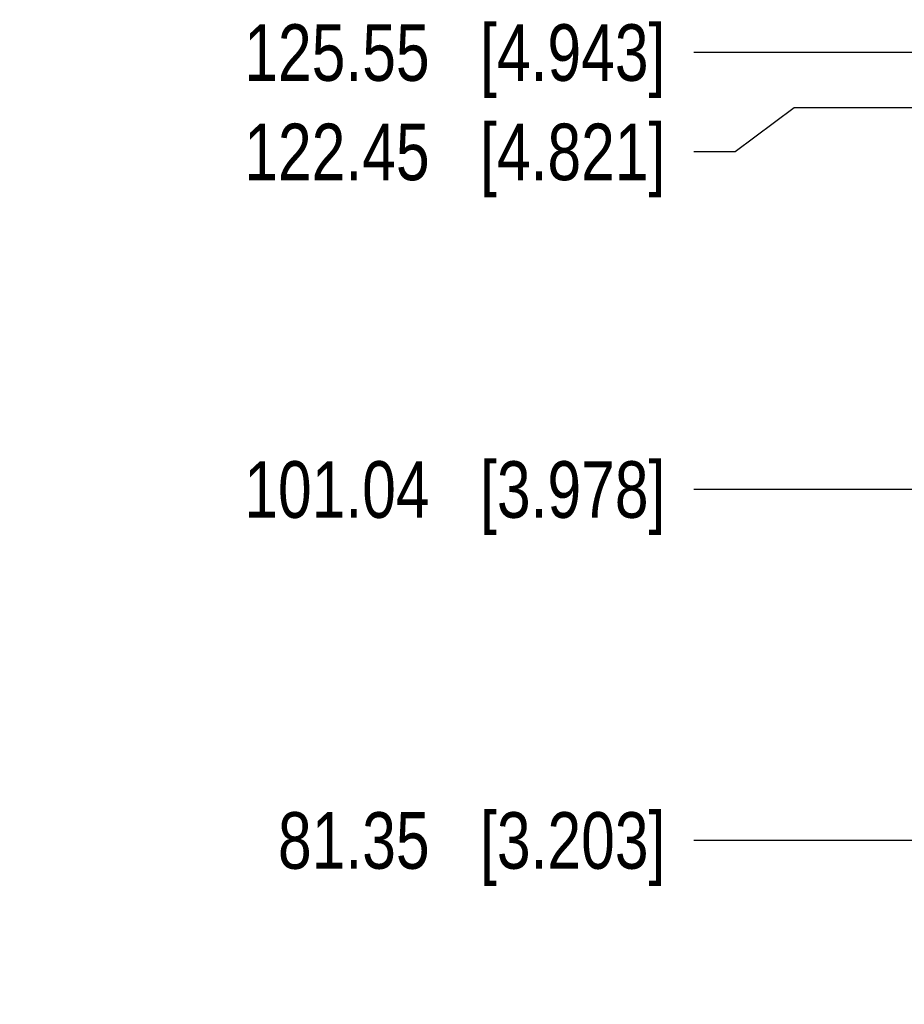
# Model space of a CAD drawing. Header units: inches. Extents: x 0 to 22, y 0 to 17.
# Tile 9 of 23: x 4.7 to 6.7, y 10.2 to 12.3. Entities that reach past the tile are written whole.
import ezdxf

# ---------------------------------------------------------------- set-up
doc = ezdxf.new("R2010")
doc.units = ezdxf.units.IN
doc.header["$LTSCALE"] = 1.21
doc.header["$MEASUREMENT"] = 0
doc.layers.get('0').update_dxf_attribs({"linetype": 'CONTINUOUS'})
doc.layers.add('DIMENSIONS', color=7, linetype='CONTINUOUS')
doc.styles.get("Standard").update_dxf_attribs({"font": 'txt', "width": 0.8})
doc.dimstyles.new('DIMSTYLE_1', dxfattribs={"dimtxt": 0.125, "dimasz": 0.18, "dimexe": 0.125, "dimexo": 0.0625, "dimgap": 0.03125, "dimtad": 0, "dimtih": 1, "dimtoh": 1, "dimzin": 0, "dimdsep": 46, "dimtxsty": 'STANDARD', "dimblk": '_FILLED', "dimblk1": '_FILLED', "dimblk2": '_FILLED', "dimcen": 0.09, "dimazin": 0, "dimtp": 0.01, "dimtm": 0.01, "dimtfac": 1, "dimtofl": 0, "dimtmove": 0, "dimatfit": 3, "dimldrblk": '_FILLED', "dimfxl": 1, "dimtolj": 1, "dimtzin": 0, "dimarcsym": 0})

# ---------------------------------------------------------------- blocks, each defined once
blk = doc.blocks.new('*D2')
at = {"layer": 'DIMENSIONS', "color": 2, "linetype": 'CONTINUOUS'}
for p, q in [((6.4569, 12.1532), (6.3267, 12.0558)), ((6.9104, 12.1532), (6.4569, 12.1532)), ((6.3267, 12.0558), (6.2349, 12.0558))]:
    blk.add_line(p, q, dxfattribs=at)
at = {"layer": 'DIMENSIONS', "color": 2, "linetype": 'CONTINUOUS', "insert": (6.1724, 12.1183), "char_height": 0.125, "width": 1.425, "attachment_point": 3, "line_spacing_factor": 0.9}
blk.add_mtext('122.45{\\ftxt.shx;\\W1.000000;\\H0.125000; }[4.821]', dxfattribs=at)
blk = doc.blocks.new('_FILLED')
at = {"color": 0, "linetype": 'BYBLOCK'}
blk.add_solid([(0, 0), (-1, 0.174), (-1, -0.174)], dxfattribs=at)
blk = doc.blocks.new('*D3')
at = {"layer": 'DIMENSIONS', "color": 2, "linetype": 'CONTINUOUS'}
blk.add_line((6.8599, 12.2752), (6.2349, 12.2752), dxfattribs=at)
at = {"layer": 'DIMENSIONS', "color": 2, "linetype": 'CONTINUOUS', "insert": (6.1724, 12.3377), "char_height": 0.125, "width": 1.425, "attachment_point": 3, "line_spacing_factor": 0.9}
blk.add_mtext('125.55{\\ftxt.shx;\\W1.000000;\\H0.125000; }[4.943]', dxfattribs=at)
blk = doc.blocks.new('*D18')
at = {"layer": 'DIMENSIONS', "color": 2, "linetype": 'CONTINUOUS'}
blk.add_line((6.8896, 10.5352), (6.2349, 10.5352), dxfattribs=at)
at = {"layer": 'DIMENSIONS', "color": 2, "linetype": 'CONTINUOUS', "insert": (6.1724, 10.5977), "char_height": 0.125, "width": 1.325, "attachment_point": 3, "line_spacing_factor": 0.9}
blk.add_mtext('81.35{\\ftxt.shx;\\W1.000000;\\H0.125000; }[3.203]', dxfattribs=at)
blk = doc.blocks.new('*D19')
at = {"layer": 'DIMENSIONS', "color": 2, "linetype": 'CONTINUOUS'}
blk.add_line((6.9149, 11.3102), (6.2349, 11.3102), dxfattribs=at)
at = {"layer": 'DIMENSIONS', "color": 2, "linetype": 'CONTINUOUS', "insert": (6.1724, 11.3727), "char_height": 0.125, "width": 1.425, "attachment_point": 3, "line_spacing_factor": 0.9}
blk.add_mtext('101.04{\\ftxt.shx;\\W1.000000;\\H0.125000; }[3.978]', dxfattribs=at)

msp = doc.modelspace()

# ---------------------------------------------------------------- dimensions: what is measured, and where the dimension line sits
at = {"layer": 'DIMENSIONS', "color": 2, "linetype": 'CONTINUOUS'}
for feature_location, offset, origin, picture, middle in [((6.8599, 12.2752), (-0.625, 0), (6.9224, 7.3323), '*D3', (5.4599, 12.2752)), ((6.9104, 12.1532), (-0.6755, -0.0974), (6.9729, 7.3323), '*D2', (5.4599, 12.0558)), ((6.9149, 11.3102), (-0.68, 0), (6.9774, 7.3323), '*D19', (5.4599, 11.3102)), ((6.8896, 10.5352), (-0.6547, 0), (6.9521, 7.3323), '*D18', (5.5099, 10.5352))]:
    dim = msp.add_ordinate_dim(feature_location=feature_location, offset=offset, dtype=0, origin=origin, dimstyle='DIMSTYLE_1', dxfattribs=at)
    dim.commit()
    dim.dimension.update_dxf_attribs({"geometry": picture, "text_midpoint": middle})

doc.saveas('drawing.dxf')
